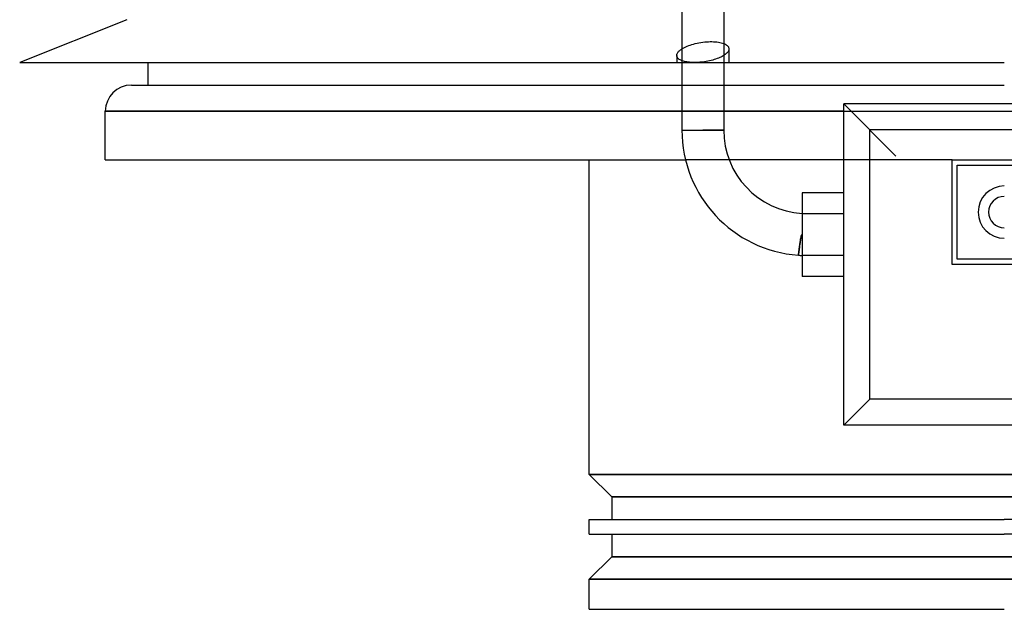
# Model space of a CAD drawing. Header units: millimetres. Extents: x -205 to 205, y -229 to 0.
# Tile 1 of 3: x -189 to 0, y -229 to -116. Entities that reach past the tile are written whole.
import ezdxf

# ---------------------------------------------------------------- set-up
doc = ezdxf.new("R2010")
doc.units = ezdxf.units.MM
doc.layers.add('HIDDEN', color=7, linetype='Continuous')
doc.layers.add('THICK', color=7, linetype='Continuous')

msp = doc.modelspace()

# ---------------------------------------------------------------- linework, layer by layer
at = {"layer": 'HIDDEN'}
for p, q in [((-59.2, -120.75), (-58.85, -120.67)), ((-58.85, -120.67), (-58.49, -120.6)), ((-58.49, -120.6), (-58.12, -120.53)), ((-58.12, -120.53), (-57.75, -120.48)), ((-57.75, -120.48), (-57.39, -120.44)), ((-57.39, -120.44), (-57.03, -120.41)), ((-57.03, -120.41), (-56.68, -120.39)), ((-56.68, -120.39), (-56.34, -120.38)), ((-56.34, -120.38), (-56.01, -120.38)), ((-56.01, -120.38), (-55.69, -120.39)), ((-55.69, -120.39), (-55.37, -120.41)), ((-55.37, -120.41), (-55.06, -120.44)), ((-55.06, -120.44), (-54.76, -120.48)), ((-54.76, -120.48), (-54.48, -120.53)), ((-54.48, -120.53), (-54.21, -120.59)), ((-54.21, -120.59), (-53.97, -120.66)), ((-53.97, -120.66), (-53.75, -120.74)), ((-61.75, -121.76), (-61.53, -121.63)), ((-61.53, -121.63), (-61.29, -121.5)), ((-61.29, -121.5), (-61.03, -121.37)), ((-61.03, -121.37), (-60.75, -121.25)), ((-60.75, -121.25), (-60.46, -121.14)), ((-60.46, -121.14), (-60.16, -121.03)), ((-60.16, -121.03), (-59.86, -120.93)), ((-59.86, -120.93), (-59.54, -120.84)), ((-59.54, -120.84), (-59.2, -120.75)), ((-52.75, -121.77), (-52.75, -124.39)), ((-62.75, -123.03), (-62.75, -124.39)), ((-61.75, -124.03), (-61.75, -124.39)), ((-53.75, -123.04), (-53.75, -124.39)), ((-61.75, -128.7), (-53.75, -128.7)), ((-172.2, -133.7), (0, -133.7)), ((-53.75, -133.7), (-61.75, -133.7)), ((-30.75, -132.28), (-30.75, -132.28)), ((0, -133.7), (172.2, -133.7)), ((-61.75, -137.3), (-57.75, -137.3)), ((-57.75, -137.3), (-53.75, -137.3)), ((-52.7, -143), (-61.06, -143)), ((-30.75, -143), (-30.75, -143)), ((-10, -143), (-30.75, -143)), ((-10, -143), (-10, -143)), ((-9, -144), (-9, -144)), ((-30.75, -153.3), (-38.75, -153.3)), ((-39.04, -158.35), (-39.06, -158.47)), ((-39.02, -158.23), (-39.04, -158.35)), ((-39, -158.12), (-39.02, -158.23)), ((-38.98, -158), (-39, -158.12)), ((-38.95, -157.87), (-38.98, -158)), ((-38.93, -157.75), (-38.95, -157.87)), ((-38.9, -157.62), (-38.93, -157.75)), ((-38.87, -157.5), (-38.9, -157.62)), ((-38.82, -157.38), (-38.87, -157.5)), ((-38.75, -157.29), (-38.82, -157.38)), ((-39.31, -160.24), (-39.32, -160.32)), ((-39.3, -160.15), (-39.31, -160.24)), ((-39.29, -160.06), (-39.3, -160.15)), ((-39.28, -159.97), (-39.29, -160.06)), ((-39.26, -159.88), (-39.28, -159.97)), ((-39.25, -159.78), (-39.26, -159.88)), ((-39.24, -159.69), (-39.25, -159.78)), ((-39.23, -159.59), (-39.24, -159.69)), ((-39.21, -159.49), (-39.23, -159.59)), ((-39.2, -159.39), (-39.21, -159.49)), ((-39.18, -159.28), (-39.2, -159.39)), ((-39.17, -159.17), (-39.18, -159.28)), ((-39.15, -159.06), (-39.17, -159.17)), ((-39.13, -158.94), (-39.15, -159.06)), ((-39.12, -158.83), (-39.13, -158.94)), ((-39.1, -158.71), (-39.12, -158.83)), ((-39.08, -158.59), (-39.1, -158.71)), ((-39.06, -158.47), (-39.08, -158.59)), ((-39.43, -161.22), (-39.44, -161.23)), ((-39.44, -161.23), (-39.44, -161.24)), ((-39.44, -161.24), (-39.44, -161.24)), ((-39.42, -161.14), (-39.43, -161.17)), ((-39.43, -161.17), (-39.43, -161.19)), ((-39.43, -161.19), (-39.43, -161.21)), ((-39.43, -161.21), (-39.43, -161.22)), ((-39.41, -161.04), (-39.42, -161.08)), ((-39.42, -161.08), (-39.42, -161.11)), ((-39.42, -161.11), (-39.42, -161.14)), ((-39.4, -160.96), (-39.41, -161)), ((-39.41, -161), (-39.41, -161.04)), ((-39.39, -160.86), (-39.4, -160.91)), ((-39.4, -160.91), (-39.4, -160.96)), ((-39.38, -160.8), (-39.39, -160.86)), ((-39.37, -160.69), (-39.38, -160.75)), ((-39.38, -160.75), (-39.38, -160.8)), ((-39.36, -160.62), (-39.37, -160.69)), ((-39.35, -160.55), (-39.36, -160.62)), ((-39.34, -160.48), (-39.35, -160.55)), ((-39.33, -160.4), (-39.34, -160.48)), ((-39.32, -160.32), (-39.33, -160.4)), ((-30.75, -161.3), (-38.75, -161.3)), ((-9, -162), (-9, -162)), ((-10, -163), (-10, -163)), ((-30.75, -193.78), (-30.75, -193.78)), ((0, -203.2), (-79.5, -203.2)), ((79.5, -203.2), (0, -203.2)), ((-75.2, -207.5), (75.2, -207.5)), ((75.2, -218.95), (-75.2, -218.95)), ((-79.5, -223.25), (0, -223.25)), ((0, -223.25), (79.5, -223.25))]:
    msp.add_line(p, q, dxfattribs=at)
at = {"layer": 'THICK'}
for p, q in [((-61.75, -106.51), (-61.75, -124.03)), ((-53.75, -106.51), (-53.75, -123.04)), ((-168.1, -116.19), (-188.6, -124.39)), ((-62.67, -122.69), (-62.61, -122.57)), ((-62.61, -122.57), (-62.54, -122.46)), ((-62.54, -122.46), (-62.45, -122.35)), ((-62.45, -122.35), (-62.36, -122.25)), ((-62.36, -122.25), (-62.27, -122.16)), ((-62.27, -122.16), (-62.15, -122.06)), ((-62.15, -122.06), (-62.03, -121.96)), ((-62.03, -121.96), (-61.9, -121.86)), ((-61.9, -121.86), (-61.75, -121.76)), ((-53.75, -120.74), (-53.54, -120.83)), ((-53.54, -120.83), (-53.36, -120.93)), ((-53.36, -120.93), (-53.2, -121.03)), ((-53.2, -121.03), (-53.07, -121.14)), ((-53.08, -122.5), (-53.2, -122.62)), ((-52.98, -122.38), (-53.08, -122.5)), ((-53.07, -121.14), (-52.95, -121.25)), ((-52.9, -122.26), (-52.98, -122.38)), ((-52.95, -121.25), (-52.86, -121.38)), ((-52.84, -122.14), (-52.9, -122.26)), ((-52.86, -121.38), (-52.8, -121.51)), ((-52.79, -122.02), (-52.84, -122.14)), ((-52.8, -121.51), (-52.76, -121.64)), ((-52.76, -121.9), (-52.79, -122.02)), ((-52.76, -121.64), (-52.75, -121.77)), ((-52.75, -121.77), (-52.76, -121.9)), ((-188.6, -124.39), (0, -124.39)), ((-164, -128.7), (-164, -124.39)), ((-62.75, -123.03), (-62.74, -122.91)), ((-62.74, -123.13), (-62.75, -123.03)), ((-62.74, -122.91), (-62.71, -122.8)), ((-62.72, -123.24), (-62.74, -123.13)), ((-62.68, -123.34), (-62.72, -123.24)), ((-62.71, -122.8), (-62.67, -122.69)), ((-62.62, -123.44), (-62.68, -123.34)), ((-62.55, -123.53), (-62.62, -123.44)), ((-62.46, -123.62), (-62.55, -123.53)), ((-62.36, -123.71), (-62.46, -123.62)), ((-62.25, -123.79), (-62.36, -123.71)), ((-62.12, -123.86), (-62.25, -123.79)), ((-61.97, -123.93), (-62.12, -123.86)), ((-61.81, -124), (-61.97, -123.93)), ((-61.63, -124.07), (-61.81, -124)), ((-61.75, -124.39), (-61.75, -137.3)), ((-61.44, -124.13), (-61.63, -124.07)), ((-61.23, -124.18), (-61.44, -124.13)), ((-61.01, -124.23), (-61.23, -124.18)), ((-60.78, -124.27), (-61.01, -124.23)), ((-60.53, -124.3), (-60.78, -124.27)), ((-60.28, -124.33), (-60.53, -124.3)), ((-60.02, -124.35), (-60.28, -124.33)), ((-59.75, -124.37), (-60.02, -124.35)), ((-59.48, -124.37), (-59.75, -124.37)), ((-59.21, -124.38), (-59.48, -124.37)), ((-58.93, -124.37), (-59.21, -124.38)), ((-58.64, -124.36), (-58.93, -124.37)), ((-58.35, -124.34), (-58.64, -124.36)), ((-58.05, -124.31), (-58.35, -124.34)), ((-57.75, -124.28), (-58.05, -124.31)), ((-57.42, -124.23), (-57.75, -124.28)), ((-57.09, -124.18), (-57.42, -124.23)), ((-56.76, -124.12), (-57.09, -124.18)), ((-56.45, -124.05), (-56.76, -124.12)), ((-56.14, -123.98), (-56.45, -124.05)), ((-55.84, -123.9), (-56.14, -123.98)), ((-55.56, -123.82), (-55.84, -123.9)), ((-55.29, -123.73), (-55.56, -123.82)), ((-55.02, -123.64), (-55.29, -123.73)), ((-54.76, -123.54), (-55.02, -123.64)), ((-54.52, -123.44), (-54.76, -123.54)), ((-54.28, -123.33), (-54.52, -123.44)), ((-54.06, -123.22), (-54.28, -123.33)), ((-53.86, -123.1), (-54.06, -123.22)), ((-53.67, -122.98), (-53.86, -123.1)), ((-53.75, -124.39), (-53.75, -137.3)), ((-53.49, -122.86), (-53.67, -122.98)), ((-53.34, -122.74), (-53.49, -122.86)), ((-53.2, -122.62), (-53.34, -122.74)), ((-167.2, -128.7), (-61.75, -128.7)), ((-53.75, -128.7), (0, -128.7)), ((-61.75, -133.7), (-172.2, -133.7)), ((-172.2, -143), (-172.2, -133.7)), ((-30.75, -133.7), (-53.75, -133.7)), ((-30.75, -193.78), (-30.75, -132.28)), ((30.75, -132.28), (-30.75, -132.28)), ((-30.75, -132.28), (-20.75, -142.28)), ((-61.75, -137.3), (-57.75, -137.3)), ((-53.75, -137.3), (-57.75, -137.3)), ((25.75, -137.28), (-25.75, -137.28)), ((-25.75, -188.78), (-25.75, -137.28)), ((-172.2, -143), (-61.06, -143)), ((-79.5, -203.2), (-79.5, -143)), ((-30.75, -143), (-52.7, -143)), ((-10, -143), (10, -143)), ((-10, -163), (-10, -143)), ((-9, -144), (9, -144)), ((-9, -162), (-9, -144)), ((-30.75, -149.3), (-38.75, -149.3)), ((-38.75, -149.3), (-38.75, -153.3)), ((-38.75, -153.3), (-38.75, -161.3)), ((-30.75, -153.3), (-38.75, -153.3)), ((-39.07, -158.5), (-39.04, -158.33)), ((-39.04, -158.33), (-39.01, -158.16)), ((-39.01, -158.16), (-38.98, -157.98)), ((-38.98, -157.98), (-38.94, -157.8)), ((-38.94, -157.8), (-38.9, -157.62)), ((-38.9, -157.62), (-38.85, -157.44)), ((-38.85, -157.44), (-38.75, -157.29)), ((-39.32, -160.32), (-39.3, -160.19)), ((-39.3, -160.19), (-39.29, -160.06)), ((-39.29, -160.06), (-39.27, -159.93)), ((-39.27, -159.93), (-39.25, -159.79)), ((-39.25, -159.79), (-39.23, -159.65)), ((-39.23, -159.65), (-39.21, -159.51)), ((-39.21, -159.51), (-39.19, -159.35)), ((-39.19, -159.35), (-39.17, -159.19)), ((-39.17, -159.19), (-39.15, -159.03)), ((-39.15, -159.03), (-39.12, -158.85)), ((-39.12, -158.85), (-39.09, -158.68)), ((-39.09, -158.68), (-39.07, -158.5)), ((-39.44, -161.24), (-39.43, -161.22)), ((-39.44, -161.24), (-39.44, -161.24)), ((-39.43, -161.17), (-39.42, -161.13)), ((-39.43, -161.2), (-39.43, -161.17)), ((-39.43, -161.22), (-39.43, -161.2)), ((-39.42, -161.09), (-39.41, -161.03)), ((-39.42, -161.13), (-39.42, -161.09)), ((-39.41, -161.03), (-39.4, -160.97)), ((-39.4, -160.97), (-39.39, -160.9)), ((-39.39, -160.9), (-39.38, -160.82)), ((-39.38, -160.82), (-39.37, -160.74)), ((-39.37, -160.74), (-39.36, -160.65)), ((-39.36, -160.65), (-39.35, -160.54)), ((-39.35, -160.54), (-39.34, -160.43)), ((-39.34, -160.43), (-39.32, -160.32)), ((-38.75, -161.3), (-38.75, -165.3)), ((-30.75, -161.3), (-38.75, -161.3)), ((9, -162), (-9, -162)), ((10, -163), (-10, -163)), ((-30.75, -165.3), (-38.75, -165.3)), ((-30.75, -193.78), (-25.75, -188.78)), ((25.75, -188.78), (-25.75, -188.78)), ((30.75, -193.78), (-30.75, -193.78)), ((-79.5, -203.2), (-75.2, -207.5)), ((-79.5, -203.2), (0, -203.2)), ((0, -203.2), (79.5, -203.2)), ((-75.2, -207.5), (-75.2, -211.8)), ((75.2, -207.5), (-75.2, -207.5)), ((-79.5, -211.8), (0, -211.8)), ((-79.5, -214.65), (-79.5, -211.8)), ((79.5, -211.8), (0, -211.8)), ((-79.5, -214.65), (0, -214.65)), ((-75.2, -214.65), (-75.2, -218.95)), ((79.5, -214.65), (0, -214.65)), ((-75.2, -218.95), (-79.5, -223.25)), ((-75.2, -218.95), (75.2, -218.95)), ((0, -223.25), (-79.5, -223.25)), ((-79.5, -229), (-79.5, -223.25)), ((79.5, -223.25), (0, -223.25)), ((-79.5, -229), (0, -229))]:
    msp.add_line(p, q, dxfattribs=at)
for centre, radius, start, end in [((-167.2, -133.7), 5, 90, 180), ((-37.75, -137.3), 24, 180, 265.9709), ((-37.75, -137.3), 16, 180, 266.4167), ((0, -153), 5, 90, 270), ((0, -153), 3, 90, 270), ((-38.75, -157.3), 4, 260.1207, 270)]:
    msp.add_arc(centre, radius, start, end, dxfattribs=at)

doc.saveas('drawing.dxf')
